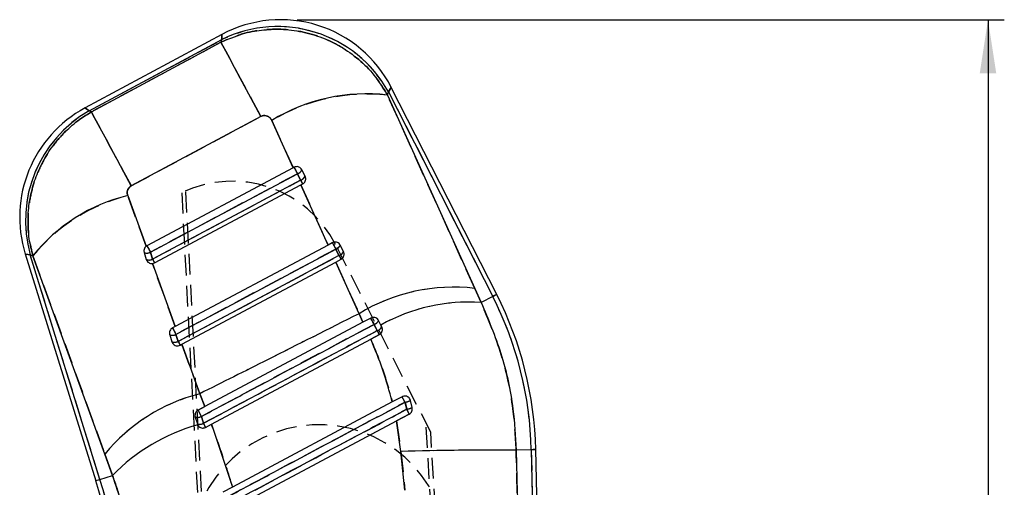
# Model space of a CAD drawing. Extents: x 19 to 225, y 41 to 166.
# Tile 9 of 20: x 66 to 100, y 147 to 164. Entities that reach past the tile are written whole.
import ezdxf

# ---------------------------------------------------------------- set-up
doc = ezdxf.new("R2010")
doc.units = 0
doc.header["$LTSCALE"] = 0.571429
doc.linetypes.add('HIDDEN', pattern=[1.905, 1.27, -0.635])
doc.layers.get('0').update_dxf_attribs({"linetype": 'CONTINUOUS'})
doc.styles.add('SLDTEXTSTYLE0', font='TXT', dxfattribs={"width": 0.75})
doc.dimstyles.new('SLDDIMSTYLE0', dxfattribs={"dimtxt": 2, "dimasz": 1.886857, "dimexe": 0, "dimexo": 0.0625, "dimgap": 0.5, "dimtad": 1, "dimdec": 0, "dimrnd": 1e-09, "dimzin": 12, "dimtxsty": 'SLDTEXTSTYLE0', "dimsah": 1, "dimcen": 0.09, "dimazin": 3, "dimtfac": 1, "dimtdec": 0, "dimtofl": 0, "dimtmove": 0, "dimatfit": 3, "dimtolj": 1, "dimtzin": 12})

# ---------------------------------------------------------------- blocks, each defined once
blk = doc.blocks.new('_D_3')
at = {"color": 179, "linetype": 'CONTINUOUS'}
for p, q in [((75.25, 163.872), (100.04, 163.872)), ((99.468, 163.872), (99.468, 52.245)), ((71.611, 52.245), (100.04, 52.245))]:
    blk.add_line(p, q, dxfattribs=at)
for points in [[(99.468, 163.872), (99.178, 161.985), (99.758, 161.985)], [(99.468, 52.245), (99.758, 54.131), (99.178, 54.131)]]:
    blk.add_solid(points, dxfattribs=at)
at = {"color": 179, "linetype": 'CONTINUOUS', "insert": (96.89, 107.872, 0.1), "char_height": 2, "attachment_point": 1, "rotation": 90, "style": 'SLDTEXTSTYLE0'}
blk.add_mtext('112', dxfattribs=at)

msp = doc.modelspace()

# ---------------------------------------------------------------- linework, layer by layer
at = {"color": 7, "linetype": 'CONTINUOUS'}
for p, q in [((72.619814, 163.353708), (67.82089, 160.775368)), ((67.960228, 160.672952), (72.61257, 163.172536)), ((68.043942, 160.638698), (72.583004, 163.078133)), ((72.61257, 163.172536), (72.583004, 163.078133)), ((78.421013, 161.228188), (78.456713, 161.342174)), ((78.421013, 161.228188), (81.47851, 154.448644)), ((78.456713, 161.342174), (82.109522, 154.164248)), ((82.248704, 154.235076), (78.55411, 161.495112)), ((68.043942, 160.638698), (67.960228, 160.672952)), ((73.981605, 160.480414), (69.440887, 158.044137)), ((75.114069, 158.678744), (74.364045, 160.339229)), ((75.114069, 158.678744), (69.990911, 155.943815)), ((75.142685, 158.694022), (75.114069, 158.678744)), ((75.262922, 158.468668), (75.376313, 158.24584)), ((75.532598, 158.384189), (75.419206, 158.60701)), ((70.257576, 155.342587), (75.384611, 158.079584)), ((75.384611, 158.079584), (75.447278, 158.113037)), ((76.336799, 155.970198), (75.384611, 158.079584)), ((69.31766, 157.703556), (69.96338, 155.926131)), ((76.487803, 156.050809), (76.336799, 155.970198)), ((65.725802, 155.6548), (68.194696, 147.702683)), ((69.892639, 155.704543), (69.968105, 155.461476)), ((69.990911, 155.943815), (69.96338, 155.926131)), ((70.186666, 155.475278), (70.111206, 155.718349)), ((76.336799, 155.970198), (70.984605, 153.113)), ((76.608002, 155.82541), (76.721392, 155.602586)), ((76.877717, 155.740973), (76.764322, 155.963797)), ((68.343841, 147.748988), (65.896969, 155.630175)), ((65.896969, 155.630175), (65.994435, 155.590296)), ((68.514546, 148.639653), (65.994435, 155.590296)), ((70.183546, 155.319814), (70.984605, 153.113)), ((71.210658, 152.490091), (76.607233, 155.370977)), ((76.607233, 155.370977), (76.792396, 155.469824)), ((77.423518, 153.562036), (76.607233, 155.370977)), ((81.47851, 154.448644), (81.702152, 153.956939)), ((82.109522, 154.164248), (81.702152, 153.956939)), ((77.561965, 153.262947), (72.015443, 150.302012)), ((77.561965, 153.262947), (77.423518, 153.562036)), ((77.83292, 153.407596), (77.561965, 153.262947)), ((78.189173, 153.163907), (78.109441, 153.320585)), ((70.984605, 153.113), (70.886118, 153.060425)), ((77.950522, 153.187283), (78.0628, 152.966671)), ((78.222833, 153.09776), (78.189173, 153.163907)), ((70.787847, 152.821154), (70.863312, 152.578082)), ((71.081817, 152.591881), (71.006355, 152.834952)), ((72.251159, 149.684262), (77.836711, 152.666033)), ((77.836711, 152.666033), (78.137513, 152.826611)), ((71.152784, 152.459193), (71.210658, 152.490091)), ((71.210658, 152.490091), (71.840912, 150.753092)), ((71.840912, 150.753092), (72.015443, 150.302012)), ((78.587705, 150.466588), (72.992924, 147.481107)), ((78.931577, 150.650084), (78.587705, 150.466588)), ((79.285325, 150.271256), (79.224271, 150.519476)), ((72.015443, 150.302012), (71.781324, 150.177032)), ((71.898235, 149.958134), (71.781324, 150.177032)), ((79.035964, 150.455892), (79.095905, 150.209874)), ((71.683053, 149.93776), (71.75852, 149.694689)), ((71.972586, 149.717287), (71.898235, 149.958134)), ((73.177989, 146.838874), (78.732775, 149.803013)), ((78.732775, 149.803013), (79.18377, 150.043674)), ((78.889198, 148.732797), (78.732775, 149.803013)), ((71.75852, 149.694689), (71.771839, 149.662089)), ((72.047989, 149.5758), (72.251159, 149.684262)), ((72.251159, 149.684262), (72.992924, 147.481107)), ((83.459818, 148.792323), (82.930402, 148.78079)), ((83.459818, 148.792323), (83.975745, 125.109898)), ((84.134403, 124.99732), (83.615949, 148.795724)), ((68.783901, 147.885613), (68.514546, 148.639653)), ((79.033097, 147.369627), (78.889198, 148.732797)), ((68.343841, 147.748988), (68.783901, 147.885613)), ((72.992924, 147.481107), (72.649685, 147.297949))]:
    msp.add_line(p, q, dxfattribs=at)
at = {"color": 7, "linetype": 'HIDDEN'}
for p, q in [((67.960228, 160.672952), (72.61257, 163.172536)), ((72.583004, 163.078133), (68.043942, 160.638698)), ((72.61257, 163.172536), (72.583004, 163.078133)), ((78.421013, 161.228188), (78.456713, 161.342174)), ((81.47851, 154.448644), (78.421013, 161.228188)), ((78.456713, 161.342174), (82.109522, 154.164248)), ((68.043942, 160.638698), (67.960228, 160.672952)), ((69.440887, 158.044137), (73.981605, 160.480414)), ((74.364045, 160.339229), (75.114069, 158.678744)), ((75.376313, 158.24584), (75.262922, 158.468668)), ((75.384611, 158.079584), (76.336799, 155.970198)), ((71.207594, 157.801018), (73.066728, 122.310203)), ((73.222035, 122.319015), (71.349065, 157.866318)), ((69.96338, 155.926131), (69.31766, 157.703556)), ((79.935409, 149.407268), (76.600775, 155.984074)), ((70.111206, 155.718349), (70.186666, 155.475278)), ((76.721392, 155.602586), (76.608002, 155.82541)), ((68.343841, 147.748988), (65.896969, 155.630175)), ((65.896969, 155.630175), (65.994435, 155.590296)), ((65.994435, 155.590296), (68.514546, 148.639653)), ((70.984605, 153.113), (70.183546, 155.319814)), ((76.607233, 155.370977), (77.423518, 153.562036)), ((81.702152, 153.956939), (81.47851, 154.448644)), ((82.109522, 154.164248), (81.702152, 153.956939)), ((77.423518, 153.562036), (77.561965, 153.262947)), ((71.006355, 152.834952), (71.081817, 152.591881)), ((78.137513, 152.826611), (77.837933, 152.666685)), ((71.840912, 150.753092), (71.210658, 152.490091)), ((72.015443, 150.302012), (71.840912, 150.753092)), ((71.781324, 150.177032), (72.014454, 150.301483)), ((71.898235, 149.958134), (71.781324, 150.177032)), ((78.732775, 149.803013), (78.889198, 148.732797)), ((79.18377, 150.043674), (78.735482, 149.804458)), ((81.406727, 122.78349), (79.76759, 149.738256)), ((81.562034, 122.792304), (79.935409, 149.407268)), ((83.459818, 148.792323), (82.930402, 148.78079)), ((83.459818, 148.792323), (83.975745, 125.109898)), ((68.514546, 148.639653), (68.783901, 147.885613)), ((78.889198, 148.732797), (79.033097, 147.369627)), ((68.343841, 147.748988), (68.783901, 147.885613))]:
    msp.add_line(p, q, dxfattribs=at)
at = {"color": 8, "linetype": 'CONTINUOUS', "flags": 128}
for points in [[(72.619814, 163.353708), (72.618, 163.30833), (72.61257, 163.172536)], [(78.456713, 161.342174), (78.529715, 161.456805), (78.55411, 161.495112), (78.55411, 161.495108)], [(67.960228, 160.672952), (67.836407, 160.763964), (67.82089, 160.775368)], [(65.725802, 155.6548), (65.744863, 155.652058), (65.896969, 155.630175)], [(82.248704, 154.235076), (82.239985, 154.23064), (82.213843, 154.217337), (82.170328, 154.195194), (82.109522, 154.164248)], [(83.615949, 148.795724), (83.606168, 148.795512), (83.576843, 148.794871), (83.528028, 148.793809), (83.459818, 148.792323)], [(68.343841, 147.748988), (68.278684, 147.72876), (68.232054, 147.71428), (68.20404, 147.705585), (68.194696, 147.702683)]]:
    msp.add_lwpolyline(points, dxfattribs=at)
at = {"color": 7, "linetype": 'HIDDEN', "flags": 128}
for points in [[(72.61257, 163.172536), (72.618, 163.30833), (72.619814, 163.353708), (72.619814, 163.353708)], [(72.583004, 163.078133), (72.649564, 162.955094), (72.752826, 162.76373), (72.89071, 162.507888), (73.060447, 162.19271), (73.258627, 161.824532), (73.481263, 161.410753), (73.723882, 160.959691), (73.981605, 160.480414)], [(78.55411, 161.495108), (78.529715, 161.456805), (78.456713, 161.342174)], [(67.82089, 160.775368), (67.836407, 160.763964), (67.960228, 160.672952)], [(68.043942, 160.638698), (68.11044, 160.515789), (68.213579, 160.32466), (68.351292, 160.069149), (68.520813, 159.754385), (68.718742, 159.38668), (68.941106, 158.973415), (69.183441, 158.522889), (69.440887, 158.044137)], [(75.262922, 158.468668), (74.904766, 158.27746), (73.472142, 157.512632), (70.111206, 155.718349)], [(70.186666, 155.475278), (70.544822, 155.666486), (71.977447, 156.43131), (75.376313, 158.24584)], [(65.896969, 155.630175), (65.744863, 155.652058), (65.725802, 155.6548)], [(69.990911, 155.943815), (69.961561, 155.924727), (69.940493, 155.905761)], [(76.608002, 155.82541), (76.249843, 155.634206), (74.817212, 154.869393), (71.006355, 152.834952)], [(71.081817, 152.591881), (71.439976, 152.783085), (72.872607, 153.547898), (76.721392, 155.602586)], [(82.109522, 154.164248), (82.170328, 154.195194), (82.213843, 154.217337), (82.239985, 154.23064), (82.248704, 154.235076)], [(77.950522, 153.187283), (77.929174, 153.227274), (77.907793, 153.267324), (77.88746, 153.305415), (77.869204, 153.339614), (77.853949, 153.36819), (77.842468, 153.389704), (77.835338, 153.403063), (77.83292, 153.407596)], [(77.950522, 153.187283), (77.59232, 152.996164), (76.159509, 152.231686), (71.898235, 149.958134)], [(71.75852, 149.694689), (71.776328, 149.65383), (71.785792, 149.638888)], [(71.940139, 149.552252), (71.9626, 149.552141), (71.963891, 149.552208)], [(83.459818, 148.792323), (83.528028, 148.793809), (83.576843, 148.794871), (83.606168, 148.795512), (83.615949, 148.795724)]]:
    msp.add_lwpolyline(points, dxfattribs=at)
at = {"color": 7, "linetype": 'CONTINUOUS', "flags": 128}
for points in [[(73.981605, 160.480414), (73.723882, 160.959691), (73.481263, 161.410753), (73.258627, 161.824532), (73.060447, 162.19271), (72.89071, 162.507888), (72.752826, 162.76373), (72.649564, 162.955094), (72.583004, 163.078133)], [(69.440887, 158.044137), (69.183441, 158.522889), (68.941106, 158.973415), (68.718742, 159.38668), (68.520813, 159.754385), (68.351292, 160.069149), (68.213579, 160.32466), (68.11044, 160.515789), (68.043942, 160.638698)], [(70.111206, 155.718349), (70.469362, 155.909557), (71.901988, 156.674385), (75.262922, 158.468668)], [(75.376313, 158.24584), (75.018156, 158.054632), (73.58553, 157.289807), (70.186666, 155.475278)], [(71.006355, 152.834952), (71.364512, 153.026156), (72.797143, 153.79097), (76.608002, 155.82541)], [(76.721392, 155.602586), (76.363233, 155.411382), (74.930602, 154.646568), (71.081817, 152.591881)], [(77.83292, 153.407596), (77.835338, 153.403063), (77.842468, 153.389704), (77.853949, 153.36819), (77.869204, 153.339614), (77.88746, 153.305415), (77.907793, 153.267324), (77.929174, 153.227274), (77.950522, 153.187283)]]:
    msp.add_lwpolyline(points, dxfattribs=at)
at = {"color": 7, "linetype": 'CONTINUOUS'}
for centre, radius, start, end in [((74.573573, 159.188771), 4.440261, 29.01065, 116.2086588), ((74.678143, 159.522651), 4.348991, 26.952635, 118.2650065), ((77.677227, 154.920693), 6.351197, 83.2746817, 121.443839), ((69.87922, 156.944312), 4.348991, 118.2415482, 197.2599769), ((70.164729, 156.827496), 4.432533, 119.8245343, 195.6714721), ((279.017944, 267.326777), 231.011248, 208.05044606, 208.11379676), ((75.198314, 158.699102), 0.23932, 285.6622816, 337.3683637), ((75.311706, 158.476269), 0.239315, 285.6620947, 337.3709356), ((169.468235, 208.439702), 106.642926, 208.07794051, 208.1588392), ((70.731769, 151.810175), 6.060664, 103.4929486, 141.4121372), ((181.377138, 211.840394), 118.80341, 208.00806346, 208.13125799), ((69.987366, 155.941896), 0.255558, 248.2431408, 298.9854909), ((274.371983, 264.844666), 231.583717, 208.05013558, 208.11336079), ((76.543399, 156.055868), 0.239341, 285.6594625, 337.3760025), ((76.656785, 155.833054), 0.239352, 285.659766, 337.3743436), ((70.062834, 155.698794), 0.255526, 248.2397472, 298.9871542), ((159.328706, 203.027382), 101.032202, 208.07733221, 208.16265294), ((127.356844, 182.59819), 57.382154, 208.06370344, 208.21403347), ((80.730938, 148.151475), 6.341388, 83.229792, 121.4370154), ((81.281659, 147.642219), 6.328705, 86.190339, 119.2515171), ((71.020965, 148.52134), 12.441805, 1.2480041, 26.9713068), ((71.020965, 148.52134), 12.597973, 1.2480041, 26.9713068), ((77.877673, 153.435512), 0.258698, 286.3556451, 333.6245365), ((174.62942, 208.238534), 117.504452, 208.00724011, 208.13183753), ((77.985494, 153.224275), 0.268953, 286.704455, 331.9400578), ((-49.625426, 84.763534), 144.761704, 28.04554141, 28.10837011), ((70.882552, 153.058447), 0.255494, 248.2426886, 298.9839873), ((70.958016, 152.815368), 0.255486, 248.2423845, 298.9844143), ((122.210666, 179.852412), 57.942177, 208.06534223, 208.21413695), ((73.408426, 144.611543), 6.338433, 104.3179786, 140.5424956), ((64.078067, 142.540544), 16.923103, 27.8866854, 28.6331259), ((78.937989, 151.056691), 0.608735, 279.2619262, 298.0531901), ((78.974208, 150.908383), 0.709031, 279.8830928, 296.0268014), ((67.881758, 144.174987), 12.734872, 27.4410675, 28.2868949), ((71.766016, 150.208056), 0.282741, 252.9368037, 297.8805703), ((73.495843, 143.36139), 6.532304, 105.3027742, 136.1643384), ((71.836773, 149.978615), 0.294513, 254.5911359, 297.4609235), ((14.731026, 119.120226), 64.905903, 27.98410295, 28.1256302), ((82.627942, 4.082041), 144.699065, 89.8802363, 91.48057699), ((44.827694, 140.447929), 24.46729, 3.2480041, 17.2480041), ((44.827694, 140.447929), 24.623458, 3.2480041, 17.2480041)]:
    msp.add_arc(centre, radius, start, end, dxfattribs=at)
at = {"color": 7, "linetype": 'HIDDEN'}
for centre, radius, start, end in [((74.573573, 159.188771), 4.440261, 29.01065, 116.2086588), ((77.74079, 154.630609), 6.632552, 84.1134923, 120.6050283), ((70.164729, 156.827496), 4.432533, 119.8245343, 195.6714721), ((279.017944, 267.326777), 231.011248, 208.05044606, 208.11379676), ((75.198314, 158.699102), 0.23932, 285.6622816, 337.3683637), ((72.979556, 154.147995), 4.060101, 26.8865487, 115.8765096), ((75.311706, 158.476269), 0.239315, 285.6620947, 337.3709356), ((169.468235, 208.439702), 106.642926, 208.07794051, 208.1588392), ((70.883996, 151.570788), 6.329633, 104.3273079, 140.5777779), ((181.377138, 211.840394), 118.80341, 208.00806346, 208.13125799), ((69.987366, 155.941896), 0.255558, 248.2431408, 298.9854909), ((274.371983, 264.844666), 231.583717, 208.05013558, 208.11336079), ((76.543399, 156.055868), 0.239341, 285.6594625, 337.3760025), ((76.656785, 155.833054), 0.239352, 285.659766, 337.3743436), ((70.062834, 155.698794), 0.255526, 248.2397472, 298.9871542), ((159.328706, 203.027382), 101.032202, 208.07733221, 208.16265294), ((127.356844, 182.59819), 57.382154, 208.06370344, 208.21403347), ((80.730938, 148.151475), 6.341388, 83.229792, 121.4370154), ((81.281659, 147.642219), 6.328705, 86.190339, 119.2515171), ((71.020965, 148.52134), 12.441805, 1.2480041, 26.9713068), ((77.877673, 153.435512), 0.258698, 286.3556451, 333.6245365), ((174.62942, 208.238534), 117.504452, 208.00724011, 208.13183753), ((77.985494, 153.224275), 0.268953, 286.704455, 331.9400578), ((-49.625426, 84.763534), 144.761704, 28.04554141, 28.10837011), ((70.882552, 153.058447), 0.255494, 248.2426886, 298.9839873), ((70.958016, 152.815368), 0.255486, 248.2423845, 298.9844143), ((122.210666, 179.852412), 57.942177, 208.06534223, 208.21413695), ((73.408426, 144.611543), 6.338433, 104.3179786, 140.5424956), ((64.078067, 142.540544), 16.923103, 27.8866854, 28.6331259), ((78.937989, 151.056691), 0.608735, 279.2619262, 298.0531901), ((78.974208, 150.908383), 0.709031, 279.8830928, 296.0268014), ((67.881758, 144.174987), 12.734872, 27.4410675, 28.2868949), ((71.766016, 150.208056), 0.282741, 252.9368037, 297.8805703), ((73.495843, 143.36139), 6.532304, 105.3027742, 136.1643384), ((76.030846, 145.168952), 4.5, 3.2480041, 183.2480041), ((71.836773, 149.978615), 0.294513, 254.5911359, 297.4609235), ((14.731026, 119.120226), 64.905903, 27.98410295, 28.1256302), ((82.627942, 4.082041), 144.699065, 89.8802363, 91.48057699), ((44.827694, 140.447929), 24.623458, 3.2480041, 17.2480041)]:
    msp.add_arc(centre, radius, start, end, dxfattribs=at)
at = {"color": 7, "linetype": 'CONTINUOUS'}
for points, knots in [([(72.583004, 163.078133), (72.83326, 163.186953), (73.28981, 163.385477), (74.006144, 163.520552), (74.707535, 163.552613), (75.429766, 163.464277), (76.164244, 163.248501), (76.864222, 162.899714), (77.493187, 162.431724), (78.028, 161.872885), (78.290008, 161.443087), (78.421013, 161.228188)], [0, 0, 0, 0, 0.121679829, 0.221985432, 0.322290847, 0.432323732, 0.542356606, 0.659192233, 0.77602778, 0.888013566, 1, 1, 1, 1]), ([(65.994435, 155.590296), (65.946135, 155.786863), (65.845, 156.19846), (65.807667, 156.847154), (65.861492, 157.506991), (66.014477, 158.145992), (66.256433, 158.754323), (66.588584, 159.323209), (67.003406, 159.838), (67.487525, 160.289223), (67.85847, 160.522206), (68.043942, 160.638698)], [0, 0, 0, 0, 0.103622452, 0.216977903, 0.330332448, 0.440538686, 0.550744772, 0.663029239, 0.775313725, 0.887656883, 1, 1, 1, 1]), ([(74.364045, 160.339229), (74.346401, 160.370144), (74.311043, 160.432093), (74.223232, 160.493511), (74.125917, 160.517734), (74.042575, 160.508627), (73.998401, 160.488186), (73.981605, 160.480414)], [0, 0, 0, 0, 0.235472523, 0.471862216, 0.687073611, 0.881018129, 1, 1, 1, 1]), ([(75.419206, 158.60701), (75.40661, 158.626661), (75.38141, 158.665979), (75.320801, 158.704694), (75.252456, 158.721292), (75.190306, 158.71562), (75.156081, 158.700097), (75.142685, 158.694022)], [0, 0, 0, 0, 0.2198135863, 0.4397986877, 0.6552882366, 0.8650710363, 1, 1, 1, 1]), ([(75.447278, 158.113037), (75.465818, 158.125343), (75.502882, 158.149943), (75.539643, 158.2068), (75.55729, 158.271643), (75.553993, 158.333713), (75.538834, 158.369477), (75.532598, 158.384189)], [0, 0, 0, 0, 0.206664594, 0.413135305, 0.624812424, 0.845658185, 1, 1, 1, 1]), ([(69.440887, 158.044137), (69.416278, 158.027816), (69.36706, 157.995172), (69.318763, 157.919629), (69.296107, 157.833558), (69.299987, 157.759186), (69.313382, 157.717022), (69.31766, 157.703556)], [0, 0, 0, 0, 0.21908545, 0.438167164, 0.657670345, 0.890674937, 1, 1, 1, 1]), ([(76.764322, 155.963797), (76.751838, 155.983314), (76.726858, 156.022367), (76.666745, 156.061068), (76.598965, 156.077908), (76.536497, 156.072736), (76.501839, 156.057129), (76.487803, 156.050809)], [0, 0, 0, 0, 0.218426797, 0.4370659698, 0.6505447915, 0.8584840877, 1, 1, 1, 1]), ([(69.96338, 155.926131), (69.94678, 155.910711), (69.913588, 155.87988), (69.886818, 155.816672), (69.880338, 155.756023), (69.889063, 155.719507), (69.892639, 155.704543)], [0, 0, 0, 0, 0.269094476, 0.538054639, 0.81070711, 1, 1, 1, 1]), ([(76.792396, 155.469824), (76.811071, 155.482244), (76.848399, 155.50707), (76.885173, 155.564405), (76.902622, 155.62985), (76.898804, 155.691625), (76.883704, 155.726961), (76.877717, 155.740973)], [0, 0, 0, 0, 0.208038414, 0.415835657, 0.629936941, 0.853260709, 1, 1, 1, 1]), ([(69.968105, 155.461476), (69.977421, 155.43959), (69.996052, 155.395819), (70.050117, 155.347827), (70.114884, 155.319075), (70.161383, 155.319575), (70.183546, 155.319814)], [0, 0, 0, 0, 0.256148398, 0.51228223, 0.76753442, 1, 1, 1, 1]), ([(70.183546, 155.319814), (70.184677, 155.31994), (70.210278, 155.322782), (70.234461, 155.332908), (70.257576, 155.342587)], [0, 0, 0, 0, 0.044200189, 1, 1, 1, 1]), ([(81.702152, 153.956939), (81.951171, 153.366345), (82.455909, 152.169267), (82.839026, 150.407101), (82.903326, 149.262697), (82.930402, 148.78079)], [0, 0, 0, 0, 0.360505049, 0.730708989, 1, 1, 1, 1]), ([(77.423518, 153.562036), (76.355942, 153.023938), (74.495726, 152.086321), (72.634137, 151.151444), (71.840912, 150.753092)], [0, 0, 0, 0, 0.573898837, 1, 1, 1, 1]), ([(78.109441, 153.320585), (78.097089, 153.339934), (78.072374, 153.378649), (78.013018, 153.417257), (77.946012, 153.434466), (77.883063, 153.429968), (77.847761, 153.414218), (77.83292, 153.407596)], [0, 0, 0, 0, 0.21573462, 0.431662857, 0.642936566, 0.849898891, 1, 1, 1, 1]), ([(70.886118, 153.060425), (70.867452, 153.048032), (70.830121, 153.023245), (70.793253, 152.965678), (70.775965, 152.900645), (70.779243, 152.851067), (70.786593, 152.825513), (70.787847, 152.821154)], [0, 0, 0, 0, 0.235754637, 0.47148995, 0.708342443, 0.95024114, 1, 1, 1, 1]), ([(71.898235, 149.958134), (72.017636, 150.021839), (72.614646, 150.340364), (74.632084, 151.41673), (76.530105, 152.429419), (77.950522, 153.187283)], [0, 0, 0, 0, 0.059184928, 0.295924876, 1, 1, 1, 1]), ([(78.0628, 152.966671), (77.9434, 152.902965), (77.346395, 152.584433), (75.316333, 151.501286), (73.405656, 150.481877), (71.972586, 149.717287)], [0, 0, 0, 0, 0.058816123, 0.294081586, 1, 1, 1, 1]), ([(78.137513, 152.826611), (78.156448, 152.839243), (78.194299, 152.864494), (78.23122, 152.923), (78.248085, 152.989556), (78.243263, 153.05062), (78.2284, 153.084914), (78.222833, 153.09776)], [0, 0, 0, 0, 0.212381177, 0.424533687, 0.642103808, 0.865933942, 1, 1, 1, 1]), ([(70.863312, 152.578082), (70.87265, 152.556188), (70.891324, 152.512405), (70.945521, 152.463981), (71.011437, 152.436382), (71.085138, 152.431761), (71.130138, 152.45001), (71.152784, 152.459193)], [0, 0, 0, 0, 0.2011974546, 0.4023320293, 0.6042951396, 0.8008698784, 1, 1, 1, 1]), ([(78.587705, 150.466588), (78.48609, 150.841728), (78.281745, 151.596125), (77.985594, 152.308102), (77.836711, 152.666033)], [0, 0, 0, 0, 0.497271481, 1, 1, 1, 1]), ([(79.224271, 150.519476), (79.216718, 150.540947), (79.201611, 150.58389), (79.153607, 150.634396), (79.093063, 150.667104), (79.024897, 150.677688), (78.9695, 150.668246), (78.94032, 150.654271), (78.931577, 150.650084)], [0, 0, 0, 0, 0.184052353, 0.36812354, 0.551778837, 0.735856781, 0.920861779, 1, 1, 1, 1]), ([(71.781324, 150.177032), (71.762645, 150.164631), (71.725285, 150.139829), (71.688329, 150.082073), (71.671148, 150.016921), (71.674512, 149.967439), (71.681819, 149.942049), (71.683053, 149.93776)], [0, 0, 0, 0, 0.237248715, 0.474520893, 0.711429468, 0.951262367, 1, 1, 1, 1]), ([(72.753414, 147.105251), (72.872826, 147.168935), (73.469885, 147.487354), (75.564075, 148.604217), (77.538841, 149.657426), (79.035964, 150.455892)], [0, 0, 0, 0, 0.057020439, 0.285102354, 1, 1, 1, 1]), ([(79.095905, 150.209874), (78.976495, 150.146188), (78.379442, 149.827756), (76.28672, 148.711642), (74.313401, 147.659237), (72.817728, 146.861568)], [0, 0, 0, 0, 0.057060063, 0.285300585, 1, 1, 1, 1]), ([(79.18377, 150.043674), (79.203003, 150.056515), (79.241467, 150.082196), (79.278299, 150.142099), (79.295128, 150.207711), (79.288457, 150.250953), (79.285325, 150.271256)], [0, 0, 0, 0, 0.257184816, 0.514344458, 0.771970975, 1, 1, 1, 1]), ([(71.771839, 149.662089), (71.784699, 149.642287), (71.810417, 149.602686), (71.871544, 149.564403), (71.940669, 149.548214), (72.002353, 149.554805), (72.035869, 149.570224), (72.047989, 149.5758)], [0, 0, 0, 0, 0.220537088, 0.441032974, 0.661877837, 0.877724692, 1, 1, 1, 1]), ([(82.930402, 148.78079), (82.940459, 148.34227), (82.960619, 147.463207), (82.996209, 146.589641), (83.014045, 146.151852)], [0, 0, 0, 0, 0.498847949, 1, 1, 1, 1]), ([(69.825497, 142.896165), (69.779411, 143.393888), (69.686362, 144.39881), (69.420752, 145.74306), (69.115375, 146.911963), (68.894774, 147.559944), (68.783901, 147.885613)], [0, 0, 0, 0, 0.293185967, 0.59195364, 0.794919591, 1, 1, 1, 1])]:
    msp.add_open_spline(points, degree=3, knots=knots, dxfattribs=at)
at = {"color": 7, "linetype": 'HIDDEN'}
for points, knots in [([(78.421013, 161.228188), (78.290008, 161.443087), (78.028, 161.872885), (77.493187, 162.431724), (76.864222, 162.899714), (76.164244, 163.248501), (75.429766, 163.464277), (74.707535, 163.552613), (74.006144, 163.520552), (73.28981, 163.385477), (72.83326, 163.186953), (72.583004, 163.078133)], [0, 0, 0, 0, 0.111986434, 0.22397222, 0.340807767, 0.457643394, 0.567676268, 0.677709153, 0.778014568, 0.878320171, 1, 1, 1, 1]), ([(68.043942, 160.638698), (67.85847, 160.522206), (67.487525, 160.289223), (67.003406, 159.838), (66.588584, 159.323209), (66.256433, 158.754323), (66.014477, 158.145992), (65.861492, 157.506991), (65.807667, 156.847154), (65.845, 156.19846), (65.946135, 155.786863), (65.994435, 155.590296)], [0, 0, 0, 0, 0.112343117, 0.224686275, 0.336970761, 0.449255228, 0.559461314, 0.669667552, 0.783022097, 0.896377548, 1, 1, 1, 1]), ([(73.981605, 160.480414), (73.998401, 160.488186), (74.042575, 160.508627), (74.125917, 160.517734), (74.223232, 160.493511), (74.311043, 160.432093), (74.346401, 160.370144), (74.364045, 160.339229)], [0, 0, 0, 0, 0.118981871, 0.312926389, 0.528137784, 0.764527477, 1, 1, 1, 1]), ([(69.31766, 157.703556), (69.313382, 157.717022), (69.299987, 157.759186), (69.296107, 157.833558), (69.318763, 157.919629), (69.36706, 157.995172), (69.416278, 158.027816), (69.440887, 158.044137)], [0, 0, 0, 0, 0.109325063, 0.342329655, 0.561832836, 0.78091455, 1, 1, 1, 1]), ([(82.930402, 148.78079), (82.903341, 149.262702), (82.840054, 150.389703), (82.460904, 152.152185), (81.957312, 153.35002), (81.702152, 153.956939)], [0, 0, 0, 0, 0.269290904, 0.629764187, 1, 1, 1, 1]), ([(77.423518, 153.562036), (76.355942, 153.023938), (74.495726, 152.086321), (72.634137, 151.151444), (71.840912, 150.753092)], [0, 0, 0, 0, 0.573898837, 1, 1, 1, 1]), ([(71.972586, 149.717287), (72.091988, 149.780992), (72.688998, 150.099515), (74.71908, 151.182623), (76.629742, 152.20206), (78.0628, 152.966671)], [0, 0, 0, 0, 0.058816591, 0.294081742, 1, 1, 1, 1]), ([(78.0628, 152.966671), (78.03654, 153.01827), (77.99908, 153.091877), (77.961699, 153.165323), (77.950522, 153.187283)], [0, 0, 0, 0, 0.701011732, 1, 1, 1, 1]), ([(77.836711, 152.666033), (77.984064, 152.312005), (78.28036, 151.600134), (78.484891, 150.845784), (78.587705, 150.466588)], [0, 0, 0, 0, 0.497320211, 1, 1, 1, 1]), ([(79.035964, 150.455892), (78.916552, 150.392206), (78.319498, 150.073775), (76.225323, 148.956875), (74.250545, 147.903695), (72.753414, 147.105251)], [0, 0, 0, 0, 0.05702058, 0.285102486, 1, 1, 1, 1]), ([(72.817728, 146.861568), (73.849421, 147.411785), (75.942154, 148.527868), (78.034872, 149.643988), (79.095905, 150.209874)], [0, 0, 0, 0, 0.492988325, 1, 1, 1, 1]), ([(79.095905, 150.209874), (79.080648, 150.272494), (79.060662, 150.354523), (79.040689, 150.436496), (79.035964, 150.455892)], [0, 0, 0, 0, 0.763377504, 1, 1, 1, 1]), ([(71.898235, 149.958134), (71.90993, 149.920249), (71.934689, 149.840049), (71.959497, 149.759687), (71.972586, 149.717287)], [0, 0, 0, 0, 0.472386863, 1, 1, 1, 1]), ([(72.992924, 147.481107), (72.889756, 147.816655), (72.660507, 148.562274), (72.396407, 149.286149), (72.251159, 149.684262)], [0, 0, 0, 0, 0.450026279, 1, 1, 1, 1]), ([(83.014045, 146.151852), (82.996285, 146.58761), (82.960684, 147.461164), (82.940512, 148.340231), (82.930402, 148.78079)], [0, 0, 0, 0, 0.498833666, 1, 1, 1, 1]), ([(68.783901, 147.885613), (68.889574, 147.57587), (69.102144, 146.952789), (69.361257, 145.978055), (69.574138, 144.970737), (69.735608, 143.939084), (69.795533, 143.243821), (69.825497, 142.896165)], [0, 0, 0, 0, 0.195139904, 0.392543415, 0.589959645, 0.794964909, 1, 1, 1, 1])]:
    msp.add_open_spline(points, degree=3, knots=knots, dxfattribs=at)

# ---------------------------------------------------------------- dimensions: what is measured, and where the dimension line sits
at = {"color": 179, "linetype": 'CONTINUOUS'}
dim = msp.add_linear_dim(base=(99.468092, 52.244604), p1=(74.678143, 163.871642), p2=(71.039201, 52.244604), angle=90, dimstyle='SLDDIMSTYLE0', dxfattribs=at)
dim.commit()
dim.dimension.update_dxf_attribs({"geometry": '_D_3', "text_midpoint": (99.468092, 110.901554), "dimtype": 160})

doc.saveas('drawing.dxf')
